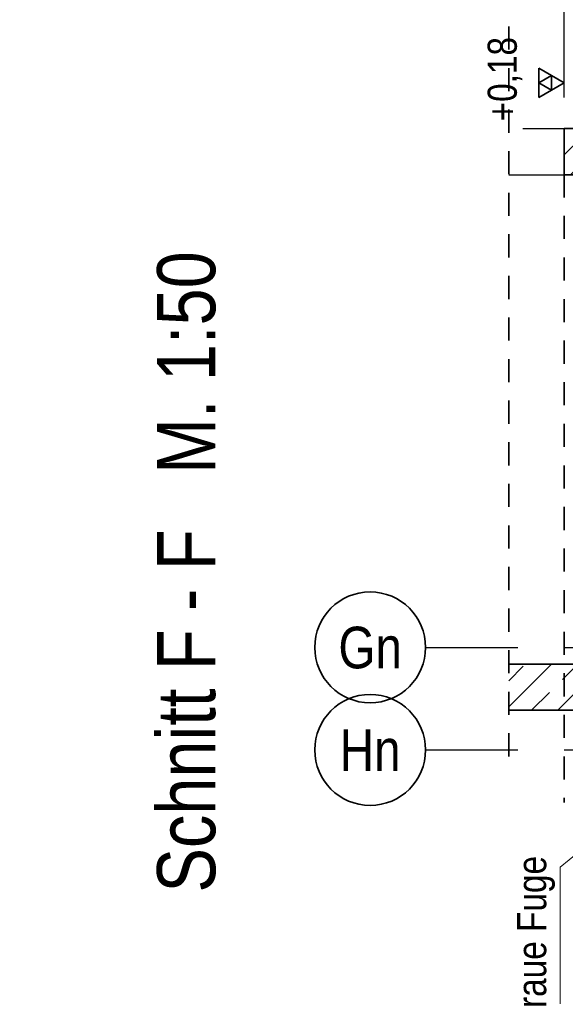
# Model space of a CAD drawing. Header units: millimetres. Extents: x -50 to 85, y 0 to 206.
# Tile 119 of 152: x 54.06 to 57.01, y 17.62 to 22.94. Entities that reach past the tile are written whole.
import ezdxf
from ezdxf.enums import TextEntityAlignment as Align

# ---------------------------------------------------------------- set-up
doc = ezdxf.new("R2010")
doc.units = ezdxf.units.MM
doc.linetypes.add('DASHDOTX2', pattern=[2, 1, -0.5, 0, -0.5])
doc.linetypes.add('HIDDEN', pattern=[0.375, 0.25, -0.125])
doc.layers.add('Achsen', color=7, linetype='Continuous', lineweight=20)
doc.layers.add('Schraffuren', color=7, linetype='Continuous', lineweight=20)
doc.styles.add('Arial Narrow', font='ARIALN.TTF')
doc.dimstyles.new('Arch_Strakon_dimstyle', dxfattribs={"dimtxt": 15.75, "dimasz": 1, "dimexe": 1.25, "dimexo": 0.0625, "dimgap": 1, "dimtad": 0, "dimdec": 5, "dimzin": 12, "dimdsep": 46, "dimtxsty": 'Arial Narrow', "dimblk": 'Arrowhead_Tick', "dimsah": 1, "dimcen": 0, "dimse1": 1, "dimse2": 1, "dimclrd": 6, "dimclrt": 2, "dimazin": 0, "dimtfac": 1, "dimtdec": 4, "dimtmove": 0, "dimatfit": 3, "dimldrblk": 'NONE', "dimfxl": 1, "dimtvp": 1, "dimtolj": 1, "dimtzin": 0, "dimlwd": 13, "dimarcsym": 2})
pattern_1 = [(45, (0, 0), (-0.14142136, 0.14142136), [0.15, -0.1]), (45, (-0.07071, 0.07071), (-0.14142136, 0.14142136), [])]

# ---------------------------------------------------------------- blocks, each defined once
blk = doc.blocks.new('Arrowhead_Tick')
at = {"color": 0, "linetype": 'Continuous', "lineweight": -2}
for p, q in [((0, 20), (0, -10)), ((-1, 0), (0, 0)), ((10, 0), (0, 0))]:
    blk.add_line(p, q, dxfattribs=at)
at = {"color": 2, "linetype": 'Continuous', "lineweight": 35}
blk.add_line((4.42, 4.42), (-4.42, -4.42), dxfattribs=at)
blk = doc.blocks.new('*D358')
at = {"color": 6, "linetype": 'Continuous', "lineweight": 13}
blk.add_line((67.5862, 21.3055), (67.5862, 23.1055), dxfattribs=at)
at = {"layer": 'Defpoints', "color": 0}
for p in [(42.2538, 23.1155), (67.5862, 23.1155), (41.5165, 21.2955)]:
    blk.add_point(p, dxfattribs=at)
at = {"color": 6, "lineweight": 13, "xscale": 0.01, "yscale": 0.01, "zscale": 0.01}
for p, rotation in [((67.5862, 23.1155), 90), ((67.5862, 21.2955), 270)]:
    blk.add_blockref('Arrowhead_Tick', p, dxfattribs=dict(at, rotation=rotation))
at = {"color": 2, "lineweight": 35, "insert": (67.4557, 22.2055), "char_height": 0.1575, "attachment_point": 5, "rotation": 90, "style": 'Arial Narrow'}
blk.add_mtext('\\A1;1.82', dxfattribs=at)
blk = doc.blocks.new('_None')

msp = doc.modelspace()

# ---------------------------------------------------------------- hatches: boundary and pattern name
at = {"layer": 'Schraffuren', "lineweight": 13}
h = msp.add_hatch(dxfattribs=at)
h.set_pattern_fill('bB', color=6, scale=0.01, angle=45, style=0, pattern_type=2)
h.set_pattern_definition(pattern_1)
h.paths.add_polyline_path([(57.6925024, 22.1055928), (57.6925024, 22.3555928), (57.0025024, 22.3555928), (57.0025024, 22.1055928)])
h = msp.add_hatch(dxfattribs=at)
h.set_pattern_fill('bB', color=6, scale=0.01, angle=45, style=0, pattern_type=2)
h.set_pattern_definition(pattern_1)
h.paths.add_polyline_path([(56.7029662, 19.2079655), (57.6925024, 19.2079655), (57.6925024, 19.4579653), (56.7029662, 19.4579653)])

# ---------------------------------------------------------------- linework, layer by layer
at = {"color": 2, "linetype": 'Continuous', "lineweight": 35}
for p, q in [((57.0025024, 22.1055928), (57.0025024, 22.3555928)), ((57.0025024, 22.3555928), (57.6925024, 22.3555928)), ((57.0025024, 22.1055928), (57.6925024, 22.1055928)), ((56.7029662, 19.4579689), (57.6925024, 19.4579689)), ((56.7029662, 19.2079689), (57.6925024, 19.2079689))]:
    msp.add_line(p, q, dxfattribs=at)
at = {"color": 5, "linetype": 'Continuous', "lineweight": 18}
for q in [(57.9794271, 19.1782957), (56.9814491, 17.6186216)]:
    msp.add_line((56.9814491, 18.3586182), q, dxfattribs=at)
at = {"color": 9, "linetype": 'Continuous', "lineweight": 0}
for centre in [(56.7029662, 19.4579653), (56.7029662, 19.2079655)]:
    msp.add_circle(centre, 0.00111, dxfattribs=at)
at = {"layer": 'Achsen', "color": 3, "linetype": 'Continuous', "lineweight": 25}
for p, q in [((57.0025024, 22.5236893), (57.0025024, 23.0528893)), ((56.7029662, 22.3555928), (57.0025024, 22.3555928)), ((56.7029662, 22.1055928), (57.0025024, 22.1055928))]:
    msp.add_line(p, q, dxfattribs=at)
at = {"layer": 'Achsen', "color": 2, "linetype": 'Continuous', "lineweight": 35}
for p, q in [((57.0025024, 22.6024393), (56.8661074, 22.6811893)), ((56.8661074, 22.6811893), (56.8661074, 22.5236893)), ((56.9343049, 22.6418143), (56.8661074, 22.6024393)), ((56.8661074, 22.5236893), (57.0025024, 22.6024393)), ((56.8661074, 22.6024393), (56.9343049, 22.5630643)), ((56.9343049, 22.5630643), (56.9343049, 22.6418143))]:
    msp.add_line(p, q, dxfattribs=at)
at = {"layer": 'Achsen', "color": 2, "linetype": 'HIDDEN', "lineweight": 35, "ltscale": 0.5}
msp.add_line((57.0025035, 22.1079689), (57.0025035, 18.7079689), dxfattribs=at)
at = {"layer": 'Achsen', "color": 3, "linetype": 'DASHDOTX2', "lineweight": 25, "ltscale": 0.5}
for p, q in [((56.252151, 19.547962), (59.3686194, 19.547962)), ((56.252151, 18.992962), (59.3686194, 18.992962))]:
    msp.add_line(p, q, dxfattribs=at)
at = {"layer": 'Achsen', "color": 2, "linetype": 'Continuous', "lineweight": 35}
for centre in [(55.952151, 19.547962), (55.952151, 18.992962)]:
    msp.add_circle(centre, 0.3, dxfattribs=at)

# ---------------------------------------------------------------- texts
at = {"color": 1, "lineweight": 70, "style": 'Arial Narrow'}
msp.add_text('Schnitt F - F   M. 1:50', height=0.315, rotation=90, dxfattribs=at).set_placement((55.1137714, 18.2214951))
at = {"color": 2, "lineweight": 35, "style": 'Arial Narrow'}
msp.add_text('raue Fuge', height=0.1575, rotation=90, dxfattribs=at).set_placement((56.905273, 17.596857))
at = {"layer": 'Achsen', "color": 4, "lineweight": 50, "style": 'Arial Narrow'}
for s, p in [('Gn', (55.952151, 19.5471345)), ('Hn', (55.952151, 18.9921345))]:
    msp.add_text(s, height=0.225, dxfattribs=at).set_placement(p, align=Align.MIDDLE_CENTER)

# ---------------------------------------------------------------- dimensions: what is measured, and where the dimension line sits
at = {"lineweight": 35}
dim = msp.add_linear_dim(base=(67.5861533, 23.1155429), p1=(41.5165252, 21.2955376), p2=(42.2538383, 23.1155429), angle=90, text='1.82', dimstyle='Arch_Strakon_dimstyle', override={"dimscale": 0.01, "dimtxt": 15.75, "dimasz": 1, "dimgap": 5, "dimtad": 1, "dimjust": 0, "dimtih": 0, "dimtoh": 0, "dimdec": 5, "dimdsep": 46, "dimtxsty": 'Arial Narrow', "dimclrd": 6, "dimclrt": 2, "dimtix": 1, "dimtofl": 255, "dimtmove": 0, "dimatfit": 2, "dimfxl": 0, "dimfxlon": 0, "dimtvp": 31.746032, "dimlwd": 13}, dxfattribs=at)
dim.commit()
dim.dimension.update_dxf_attribs({"geometry": '*D358', "text_midpoint": (67.5861533, 22.2055402), "dimtype": 160})

# ---------------------------------------------------------------- next in the draw order: texts
at = {"layer": 'Achsen', "color": 2, "lineweight": 35, "insert": (56.5883574, 22.3440878), "char_height": 0.1575, "attachment_point": 1, "rotation": 90, "line_spacing_factor": 0.9, "style": 'Arial Narrow', "bg_fill": 3, "box_fill_scale": 1.2, "bg_fill_color": 256, "bg_fill_true_color": 13158600, "bg_fill_transparency": 0}
msp.add_mtext(' +0,18', dxfattribs=at)

# ---------------------------------------------------------------- next in the draw order: linework, layer by layer
at = {"color": 2, "linetype": 'HIDDEN', "lineweight": 35, "ltscale": 0.5}
msp.add_line((56.7029662, 18.9579655), (56.7029662, 25.4079704), dxfattribs=at)

doc.saveas('drawing.dxf')
